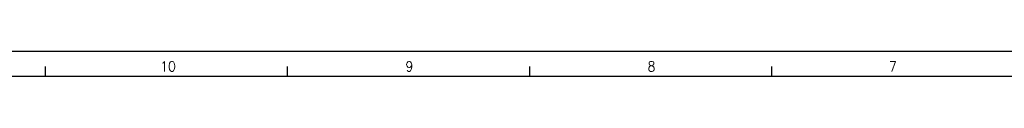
# Model space of a CAD drawing. Header units: millimetres. Extents: x -235 to 1299, y -109 to 485.
# Tile 14 of 33: x 115 to 310, y 480 to 485. Entities that reach past the tile are written whole.
import ezdxf

# ---------------------------------------------------------------- set-up
doc = ezdxf.new("R2010")
doc.units = ezdxf.units.MM
doc.layers.add('1', color=7, linetype='Continuous')
doc.styles.add('CONVERTER_11', font='txt.shx', dxfattribs={"width": 0.9})

# ---------------------------------------------------------------- blocks, each defined once
blk = doc.blocks.new('Marco_a1', base_point=(184.81, 187.78))
at = {"layer": '1', "color": 2, "linetype": 'Continuous'}
for p, q in [((604.81, 484.78), (-235.19, 484.78)), ((120.4, 481.78), (120.4, 479.78)), ((168.34, 481.78), (168.34, 479.78)), ((216.29, 481.78), (216.29, 479.78)), ((264.23, 481.78), (264.23, 479.78))]:
    blk.add_line(p, q, dxfattribs=at)
at = {"layer": '1', "color": 7, "linetype": 'Continuous'}
blk.add_line((599.81, 479.78), (-215.19, 479.78), dxfattribs=at)
at = {"layer": '1', "color": 2, "char_height": 2, "attachment_point": 4, "line_spacing_factor": 1.20048, "style": 'CONVERTER_11'}
for s, insert in [('10', (143.2, 481.8)), ('9', (191.74, 481.8)), ('8', (239.67, 481.8)), ('7', (287.47, 481.8))]:
    blk.add_mtext(s, dxfattribs=dict(at, insert=insert))
blk = doc.blocks.new('Top', base_point=(184.81, 187.78))
blk.add_blockref('Marco_a1', (184.81, 187.78))
blk = doc.blocks.new('_dummy_frame__111', base_point=(-235.19, -174.57))
blk.add_blockref('Top', (184.81, 187.78))
blk = doc.blocks.new('_dummy_frame__112', base_point=(-346.5, -309.51))
at = {"layer": '1'}
blk.add_blockref('_dummy_frame__111', (-235.19, -174.57), dxfattribs=at)

msp = doc.modelspace()

# ---------------------------------------------------------------- block references
at = {"layer": '1'}
msp.add_blockref('_dummy_frame__112', (-346.5, -309.51), dxfattribs=at)

doc.saveas('drawing.dxf')
